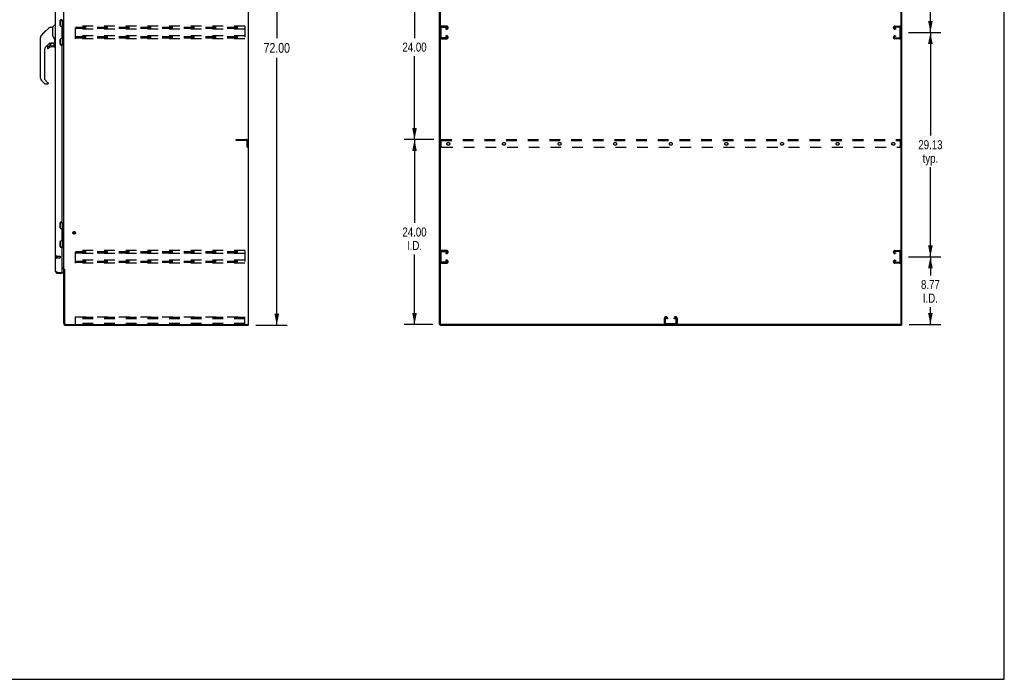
# Model space of a CAD drawing. Header units: inches. Extents: x 0 to 256, y 0 to 165.
# Tile 65 of 88: x 128 to 256, y 0 to 86. Entities that reach past the tile are written whole.
import ezdxf

# ---------------------------------------------------------------- set-up
doc = ezdxf.new("R2010")
doc.units = ezdxf.units.IN
doc.header["$LTSCALE"] = 14.05744
doc.header["$MEASUREMENT"] = 0
doc.linetypes.add('HIDDEN', pattern=[0.2, 0.1, -0.1])
doc.layers.get('0').update_dxf_attribs({"linetype": 'CONTINUOUS'})
for name, color, linetype in [('02___PRT_ALL_AXES', 7, 'CONTINUOUS'), ('DEFAULT_2', 8, 'HIDDEN'), ('DIMENSIONS', 7, 'CONTINUOUS')]:
    doc.layers.add(name, color=color, linetype=linetype)
doc.styles.get("Standard").update_dxf_attribs({"font": 'txt', "width": 0.8})
doc.dimstyles.new('DIMSTYLE_1', dxfattribs={"dimtxt": 1.277949, "dimasz": 1.50347, "dimexe": 0.09, "dimexo": 0.07, "dimgap": 0.0425, "dimtad": 0, "dimtih": 1, "dimtoh": 1, "dimzin": 4, "dimdsep": 46, "dimtxsty": 'Standard', "dimblk": '_FILLED', "dimblk1": '_FILLED', "dimblk2": '_FILLED', "dimcen": 0.09, "dimadec": 0, "dimazin": 0, "dimtfac": 1, "dimtofl": 0, "dimtmove": 0, "dimatfit": 3, "dimldrblk": '_FILLED', "dimfxl": 0, "dimtolj": 1, "dimtzin": 4, "dimarcsym": 0})
doc.dimstyles.new('DIMSTYLE_3', dxfattribs={"dimtxt": 1.172706, "dimasz": 1.50347, "dimexe": 0.09, "dimexo": 0.07, "dimgap": 0.039, "dimtad": 0, "dimtih": 1, "dimtoh": 1, "dimzin": 4, "dimdsep": 46, "dimtxsty": 'Standard', "dimblk": '_FILLED', "dimblk1": '_FILLED', "dimblk2": '_FILLED', "dimcen": 0.09, "dimadec": 0, "dimazin": 0, "dimtfac": 1, "dimtofl": 0, "dimtmove": 0, "dimatfit": 3, "dimldrblk": '_FILLED', "dimfxl": 0, "dimtolj": 1, "dimtzin": 4, "dimarcsym": 0})

# ---------------------------------------------------------------- blocks, each defined once
blk = doc.blocks.new('_FILLED')
at = {"color": 0, "linetype": 'ByBlock'}
blk.add_solid([(0, 0), (-1, 0.2), (-1, -0.2)], dxfattribs=at)
blk = doc.blocks.new('*D2')
at = {"layer": 'DIMENSIONS', "color": 2, "linetype": 'Continuous'}
for p, q in [((158.45, 117.96), (162.52, 117.96)), ((161.16, 117.96), (161.16, 83.24)), ((161.16, 45.96), (161.16, 80.68)), ((158.45, 45.96), (162.52, 45.96))]:
    blk.add_line(p, q, dxfattribs=at)
at = {"layer": 'DIMENSIONS', "color": 2, "linetype": 'Continuous', "xscale": 1.5034695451, "yscale": 1.5034695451, "zscale": 1.5034695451}
for p, rotation in [((161.16, 117.96), 90), ((161.16, 45.96), 270)]:
    blk.add_blockref('_FILLED', p, dxfattribs=dict(at, rotation=rotation))
at = {"layer": 'DIMENSIONS', "color": 2, "linetype": 'Continuous', "insert": (161.16, 82.6), "char_height": 1.278, "width": 5.1118, "attachment_point": 2, "line_spacing_factor": 0.9}
blk.add_mtext('72.00', dxfattribs=at)
blk = doc.blocks.new('*D4')
at = {"layer": 'DIMENSIONS', "color": 2, "linetype": 'Continuous'}
for p, q in [((243.15, 54.84), (247.36, 54.84)), ((246, 54.84), (246, 52.42)), ((246, 46.06), (246, 48.31)), ((243.24, 46.06), (247.36, 46.06))]:
    blk.add_line(p, q, dxfattribs=at)
at = {"layer": 'DIMENSIONS', "color": 2, "linetype": 'Continuous', "xscale": 1.5034695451, "yscale": 1.5034695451, "zscale": 1.5034695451}
for p, rotation in [((246, 54.84), 90), ((246, 46.06), 270)]:
    blk.add_blockref('_FILLED', p, dxfattribs=dict(at, rotation=rotation))
at = {"layer": 'DIMENSIONS', "color": 2, "linetype": 'Continuous', "insert": (246, 51.83), "char_height": 1.173, "width": 3.7527, "attachment_point": 2, "line_spacing_factor": 0.9}
blk.add_mtext('8.77\\PI.D.', dxfattribs=at)
blk = doc.blocks.new('*D5')
at = {"layer": 'DIMENSIONS', "color": 2, "linetype": 'Continuous'}
for p, q in [((243.15, 83.96), (247.36, 83.96)), ((246, 83.96), (246, 70.57)), ((246, 54.84), (246, 66.47)), ((243.15, 54.84), (247.36, 54.84))]:
    blk.add_line(p, q, dxfattribs=at)
at = {"layer": 'DIMENSIONS', "color": 2, "linetype": 'Continuous', "xscale": 1.5034695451, "yscale": 1.5034695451, "zscale": 1.5034695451}
for p, rotation in [((246, 83.96), 90), ((246, 54.84), 270)]:
    blk.add_blockref('_FILLED', p, dxfattribs=dict(at, rotation=rotation))
at = {"layer": 'DIMENSIONS', "color": 2, "linetype": 'Continuous', "insert": (246, 69.98), "char_height": 1.173, "width": 4.6908, "attachment_point": 2, "line_spacing_factor": 0.9}
blk.add_mtext('29.13\\Ptyp.', dxfattribs=at)
blk = doc.blocks.new('*D6')
at = {"layer": 'DIMENSIONS', "color": 2, "linetype": 'Continuous'}
for p, q in [((243.15, 113.09), (247.36, 113.09)), ((246, 113.09), (246, 99.7)), ((246, 83.96), (246, 95.59)), ((243.15, 83.96), (247.36, 83.96))]:
    blk.add_line(p, q, dxfattribs=at)
at = {"layer": 'DIMENSIONS', "color": 2, "linetype": 'Continuous', "xscale": 1.5034695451, "yscale": 1.5034695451, "zscale": 1.5034695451}
for p, rotation in [((246, 113.09), 90), ((246, 83.96), 270)]:
    blk.add_blockref('_FILLED', p, dxfattribs=dict(at, rotation=rotation))
at = {"layer": 'DIMENSIONS', "color": 2, "linetype": 'Continuous', "insert": (246, 99.11), "char_height": 1.173, "width": 4.6908, "attachment_point": 2, "line_spacing_factor": 0.9}
blk.add_mtext('29.13\\Ptyp.', dxfattribs=at)
blk = doc.blocks.new('*D8')
at = {"layer": 'DIMENSIONS', "color": 2, "linetype": 'Continuous'}
for p, q in [((181.56, 70.06), (177.69, 70.06)), ((179.04, 70.06), (179.04, 59.24)), ((179.04, 46.06), (179.04, 55.13)), ((181.42, 46.06), (177.69, 46.06))]:
    blk.add_line(p, q, dxfattribs=at)
at = {"layer": 'DIMENSIONS', "color": 2, "linetype": 'Continuous', "xscale": 1.5034695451, "yscale": 1.5034695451, "zscale": 1.5034695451}
for p, rotation in [((179.04, 70.06), 90), ((179.04, 46.06), 270)]:
    blk.add_blockref('_FILLED', p, dxfattribs=dict(at, rotation=rotation))
at = {"layer": 'DIMENSIONS', "color": 2, "linetype": 'Continuous', "insert": (179.04, 58.65), "char_height": 1.173, "width": 4.6908, "attachment_point": 2, "line_spacing_factor": 0.9}
blk.add_mtext('24.00\\PI.D.', dxfattribs=at)
blk = doc.blocks.new('*D9')
at = {"layer": 'DIMENSIONS', "color": 2, "linetype": 'Continuous'}
for p, q in [((181.56, 94.06), (177.69, 94.06)), ((179.04, 94.06), (179.04, 83.24)), ((179.04, 70.06), (179.04, 80.89)), ((181.56, 70.06), (177.69, 70.06))]:
    blk.add_line(p, q, dxfattribs=at)
at = {"layer": 'DIMENSIONS', "color": 2, "linetype": 'Continuous', "xscale": 1.5034695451, "yscale": 1.5034695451, "zscale": 1.5034695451}
for p, rotation in [((179.04, 94.06), 90), ((179.04, 70.06), 270)]:
    blk.add_blockref('_FILLED', p, dxfattribs=dict(at, rotation=rotation))
at = {"layer": 'DIMENSIONS', "color": 2, "linetype": 'Continuous', "insert": (179.04, 82.65), "char_height": 1.173, "width": 4.6908, "attachment_point": 2, "line_spacing_factor": 0.9}
blk.add_mtext('24.00', dxfattribs=at)

msp = doc.modelspace()

# ---------------------------------------------------------------- linework, layer by layer
at = {"color": 7, "linetype": 'Continuous'}
for p, q in [((255.59, 0), (255.59, 165.382)), ((157.511, 46.064), (157.511, 117.856)), ((182.406, 46.127), (182.406, 117.856)), ((242.198, 46.064), (242.198, 117.794)), ((131.023, 84.002), (131.647, 84.626)), ((131.703, 84.649), (132.064, 84.649)), ((132.064, 84.649), (132.064, 83.545)), ((132.07, 84.655), (132.368, 84.952)), ((132.458, 84.964), (132.395, 84.964)), ((133.068, 85.535), (133.511, 85.535)), ((133.118, 84.766), (133.118, 85.535)), ((133.198, 84.757), (133.133, 84.757)), ((133.334, 85.535), (133.334, 84.745)), ((133.398, 84.681), (133.334, 84.745)), ((133.398, 84.42), (133.334, 84.356)), ((133.334, 84.356), (133.334, 83.564)), ((133.382, 84.404), (133.382, 84.697)), ((133.398, 84.681), (133.398, 84.42)), ((133.472, 85.535), (133.472, 82.385)), ((130.478, 82.722), (130.478, 83.309)), ((130.489, 78.021), (130.489, 83.305)), ((130.604, 83.582), (130.883, 83.861)), ((130.71, 83.756), (130.714, 83.759)), ((130.71, 83.756), (130.777, 83.756)), ((130.714, 83.759), (130.78, 83.759)), ((130.715, 83.76), (131.124, 84.169)), ((130.781, 83.76), (130.715, 83.76)), ((130.863, 83.841), (130.796, 83.841)), ((130.882, 83.861), (131.016, 83.994)), ((130.949, 83.928), (130.882, 83.928)), ((130.91, 83.888), (130.883, 83.861)), ((131.031, 84.01), (130.964, 84.01)), ((131.023, 84.002), (130.987, 83.966)), ((131.108, 84.086), (131.041, 84.086)), ((131.124, 84.17), (131.126, 84.171)), ((131.191, 84.169), (131.124, 84.169)), ((131.125, 84.17), (131.191, 84.17)), ((131.126, 84.171), (131.193, 84.171)), ((132.084, 83.552), (132.064, 83.607)), ((132.114, 83.484), (132.084, 83.552)), ((133.118, 82.385), (133.118, 83.154)), ((133.133, 83.163), (133.198, 83.163)), ((133.398, 83.5), (133.334, 83.564)), ((133.398, 83.239), (133.334, 83.175)), ((133.334, 83.175), (133.334, 82.385)), ((133.382, 83.223), (133.382, 83.516)), ((133.398, 83.239), (133.398, 83.5)), ((131.676, 82.587), (131.174, 82.086)), ((131.395, 82.088), (131.395, 81.969)), ((131.474, 82.167), (131.626, 82.167)), ((131.635, 82.17), (131.706, 82.242)), ((131.71, 82.577), (131.71, 82.25)), ((131.752, 82.582), (131.84, 82.582)), ((132.018, 82.623), (132.025, 82.623)), ((132.025, 82.623), (132.32, 82.623)), ((132.261, 82.088), (132.025, 82.088)), ((132.202, 82.623), (132.282, 82.544)), ((132.27, 82.532), (132.268, 82.53)), ((132.274, 82.536), (132.27, 82.532)), ((132.32, 82.404), (132.34, 82.404)), ((132.34, 82.621), (132.34, 83.028)), ((132.34, 82.167), (132.34, 82.404)), ((132.379, 82.582), (132.458, 82.582)), ((133.068, 82.385), (133.511, 82.385)), ((131.001, 81.668), (131.001, 77.935)), ((131.057, 77.29), (130.605, 77.742)), ((131.024, 77.88), (131.46, 77.444)), ((131.395, 77.267), (131.113, 77.267)), ((131.474, 77.411), (131.474, 77.346)), ((133.068, 59.285), (133.511, 59.285)), ((133.118, 58.516), (133.118, 59.285)), ((133.334, 59.285), (133.334, 58.495)), ((133.472, 59.285), (133.472, 56.135)), ((133.198, 58.507), (133.133, 58.507)), ((133.398, 58.431), (133.334, 58.495)), ((133.398, 58.17), (133.334, 58.106)), ((133.334, 58.106), (133.334, 57.314)), ((133.382, 58.154), (133.382, 58.447)), ((133.398, 58.431), (133.398, 58.17)), ((133.118, 56.135), (133.118, 56.904)), ((133.133, 56.913), (133.198, 56.913)), ((133.398, 57.25), (133.334, 57.314)), ((133.398, 56.989), (133.334, 56.925)), ((133.334, 56.925), (133.334, 56.135)), ((133.382, 56.973), (133.382, 57.266)), ((133.398, 56.989), (133.398, 57.25)), ((133.068, 56.135), (133.511, 56.135)), ((132.704, 52.71), (132.704, 52.814)), ((133.282, 52.814), (133.312, 52.814)), ((133.312, 52.814), (133.312, 52.71)), ((133.615, 53.201), (133.511, 53.201)), ((157.397, 46.064), (157.511, 46.064)), ((157.459, 46.064), (157.459, 45.96)), ((182.302, 46.064), (182.416, 46.064)), ((182.354, 46.064), (182.354, 45.96)), ((242.135, 46.064), (182.468, 46.064)), ((242.187, 46.064), (242.302, 46.064)), ((242.25, 46.064), (242.25, 45.96)), ((0, 0), (255.59, 0))]:
    msp.add_line(p, q, dxfattribs=at)
at = {"color": 3, "linetype": 'Continuous'}
for p, q in [((157.459, 117.794), (157.459, 46.127)), ((182.302, 46.064), (182.302, 117.856)), ((242.302, 46.064), (242.302, 117.856)), ((132.458, 52.957), (132.458, 114.964)), ((133.511, 53.253), (133.511, 114.668)), ((133.062, 84.87), (133.062, 85.497)), ((133.186, 85.621), (133.188, 85.621)), ((133.188, 84.746), (133.186, 84.746)), ((133.312, 83.299), (133.312, 84.622)), ((133.186, 83.175), (133.188, 83.175)), ((133.062, 82.424), (133.062, 83.051)), ((133.188, 82.3), (133.186, 82.3)), ((133.312, 59.495), (133.312, 82.176)), ((133.062, 58.62), (133.062, 59.247)), ((133.186, 59.371), (133.188, 59.371)), ((133.188, 58.496), (133.186, 58.496)), ((133.312, 57.049), (133.312, 58.372)), ((133.062, 56.174), (133.062, 56.801)), ((133.186, 56.925), (133.188, 56.925)), ((133.188, 56.05), (133.186, 56.05)), ((133.312, 52.844), (133.312, 55.926)), ((132.704, 52.814), (133.282, 52.814)), ((132.704, 52.71), (133.312, 52.71)), ((133.312, 53.408), (133.486, 53.408)), ((133.369, 53.356), (133.312, 53.356)), ((133.511, 53.253), (133.586, 53.253)), ((133.511, 46.207), (133.511, 53.214)), ((133.602, 53.234), (133.604, 53.23)), ((133.615, 53.212), (133.615, 46.207)), ((133.758, 46.064), (157.397, 46.064)), ((133.758, 45.96), (157.459, 45.96)), ((182.354, 45.96), (242.25, 45.96))]:
    msp.add_line(p, q, dxfattribs=at)
at = {"color": 7, "linetype": 'Continuous'}
for points in [[(131.647, 84.626), (131.655, 84.633), (131.664, 84.638), (131.673, 84.643), (131.683, 84.646), (131.693, 84.648), (131.703, 84.649)], [(130.604, 83.582), (130.585, 83.562), (130.56, 83.529), (130.538, 83.493), (130.52, 83.456), (130.506, 83.417), (130.496, 83.376), (130.49, 83.334), (130.489, 83.305)], [(130.987, 83.966), (130.965, 83.944), (130.944, 83.922), (130.91, 83.888)], [(132.287, 83.199), (132.238, 83.27), (132.189, 83.346), (132.148, 83.417), (132.114, 83.484)], [(132.34, 83.028), (132.339, 83.052), (132.334, 83.087), (132.325, 83.121), (132.313, 83.153), (132.298, 83.182), (132.287, 83.199)], [(131.84, 82.582), (131.848, 82.583), (131.857, 82.585), (131.867, 82.588), (131.878, 82.592), (131.891, 82.597), (131.906, 82.602), (131.923, 82.607), (131.941, 82.612), (131.959, 82.617), (131.979, 82.62), (131.998, 82.622), (132.018, 82.623)], [(132.32, 82.404), (132.319, 82.418), (132.318, 82.432), (132.315, 82.446), (132.311, 82.459), (132.306, 82.472), (132.3, 82.485), (132.294, 82.497), (132.286, 82.509), (132.277, 82.519), (132.268, 82.53)], [(132.282, 82.544), (132.282, 82.544), (132.281, 82.543), (132.281, 82.542), (132.279, 82.541), (132.278, 82.54), (132.274, 82.536)]]:
    msp.add_lwpolyline(points, dxfattribs=at)
at = {"color": 3, "linetype": 'Continuous'}
for points in [[(132.619, 52.846), (132.603, 52.852), (132.59, 52.858), (132.577, 52.863), (132.564, 52.869), (132.552, 52.874), (132.541, 52.88), (132.53, 52.885), (132.52, 52.891), (132.51, 52.896), (132.501, 52.902), (132.493, 52.907), (132.486, 52.913), (132.48, 52.918), (132.474, 52.924), (132.469, 52.929), (132.465, 52.935), (132.462, 52.94), (132.46, 52.946), (132.458, 52.951), (132.458, 52.957)], [(132.704, 52.814), (132.675, 52.825), (132.66, 52.83), (132.645, 52.836), (132.631, 52.841), (132.619, 52.846)], [(133.486, 53.408), (133.486, 53.406), (133.486, 53.405), (133.486, 53.403), (133.486, 53.402), (133.487, 53.4), (133.488, 53.399), (133.489, 53.397), (133.49, 53.396), (133.491, 53.394), (133.493, 53.393), (133.494, 53.392), (133.496, 53.39), (133.498, 53.389), (133.501, 53.387)], [(133.501, 53.387), (133.503, 53.385), (133.505, 53.384), (133.507, 53.383), (133.508, 53.381), (133.509, 53.38), (133.51, 53.378), (133.511, 53.377), (133.511, 53.375), (133.511, 53.374)], [(133.586, 53.253), (133.588, 53.251), (133.59, 53.249), (133.591, 53.248), (133.593, 53.246), (133.594, 53.245), (133.596, 53.243), (133.597, 53.242), (133.598, 53.241), (133.599, 53.239), (133.6, 53.238), (133.6, 53.237), (133.601, 53.235), (133.602, 53.234)], [(133.604, 53.23), (133.605, 53.228), (133.606, 53.226), (133.607, 53.225), (133.608, 53.223), (133.609, 53.221), (133.61, 53.22), (133.611, 53.218), (133.613, 53.216), (133.614, 53.214), (133.615, 53.212)]]:
    msp.add_lwpolyline(points, dxfattribs=at)
at = {"color": 7, "linetype": 'Continuous'}
msp.add_circle((132.025, 82.383), 0.217, dxfattribs=at)
at = {"color": 3, "linetype": 'Continuous'}
for centre, radius, start, end in [((133.188, 85.745), 0.124, 270, 359.99988), ((133.186, 85.497), 0.124, 90, 180), ((133.186, 84.87), 0.124, 180, 270), ((133.188, 84.622), 0.124, 359.99998, 90), ((133.186, 83.051), 0.124, 90, 180), ((133.188, 83.299), 0.124, 270, 359.99988), ((133.186, 82.424), 0.124, 180, 270), ((133.188, 82.176), 0.124, 359.99998, 90), ((133.186, 59.247), 0.124, 90, 180), ((133.188, 59.495), 0.124, 270, 359.99988), ((133.186, 58.62), 0.124, 180, 270), ((133.188, 58.372), 0.124, 359.99998, 90), ((133.186, 56.801), 0.124, 90, 180), ((133.188, 57.049), 0.124, 270, 359.99988), ((133.186, 56.174), 0.124, 180, 270), ((133.188, 55.926), 0.124, 359.99998, 90), ((132.704, 52.957), 0.246, 180, 270), ((133.282, 52.844), 0.03, 270, 360), ((133.369, 53.214), 0.142, 0, 90), ((133.758, 46.207), 0.246, 180, 270), ((133.758, 46.207), 0.143, 180, 270), ((157.397, 46.127), 0.0625, 270, 360)]:
    msp.add_arc(centre, radius, start, end, dxfattribs=at)
at = {"color": 7, "linetype": 'Continuous'}
for centre, radius, start, end in [((132.084, 84.641), 0.0197, 135, 180), ((132.395, 84.925), 0.0394, 90, 135), ((133.397, 84.654), 0.116, 122.84191, 159.64325), ((133.397, 84.447), 0.116, 222.71968, 237.15809), ((130.497, 83.309), 0.0197, 110.96309, 180), ((133.397, 83.266), 0.116, 200.35425, 237.15809), ((132.862, 84.18), 0.472, 0, 17.69192), ((132.862, 83.74), 0.472, 342.30808, 360), ((133.397, 83.473), 0.116, 122.84191, 137.28032), ((130.497, 82.722), 0.0197, 180, 246.39296), ((131.592, 81.668), 0.591, 135, 180), ((131.474, 82.088), 0.0787, 90, 180), ((131.474, 81.969), 0.0787, 180, 309.5212), ((132.025, 81.301), 0.787, 90, 129.5212), ((131.626, 82.179), 0.0118, 270, 315), ((131.752, 82.385), 0.197, 90, 127.44051), ((131.698, 82.25), 0.0118, 315, 360), ((132.261, 82.167), 0.0787, 270, 360), ((132.143, 82.404), 0.197, 0, 45), ((132.32, 82.643), 0.0197, 270, 360), ((132.379, 82.621), 0.0394, 180, 270), ((130.883, 78.021), 0.394, 180, 225), ((131.08, 77.935), 0.0787, 180, 225), ((131.113, 77.346), 0.0787, 225, 270), ((131.395, 77.346), 0.0787, 270, 360), ((131.426, 77.411), 0.0472, 0, 45), ((133.397, 58.404), 0.116, 122.84191, 159.64325), ((133.397, 58.197), 0.116, 222.71968, 237.15809), ((132.862, 57.93), 0.472, 0, 17.69192), ((133.397, 57.016), 0.116, 200.35425, 237.15809), ((132.862, 57.49), 0.472, 342.30808, 360), ((133.397, 57.223), 0.116, 122.84191, 137.28032), ((132.704, 52.957), 0.142, 228.64422, 270), ((132.712, 52.964), 0.15, 231.93305, 266.53503), ((182.468, 46.127), 0.0625, 180, 270), ((242.135, 46.127), 0.0625, 270, 360)]:
    msp.add_arc(centre, radius, start, end, dxfattribs=at)
at = {"layer": '02___PRT_ALL_AXES', "color": 8, "linetype": 'HIDDEN'}
for p, q in [((157.407, 69.689), (157.303, 69.689)), ((157.303, 69.689), (157.303, 69.314)), ((157.407, 69.314), (157.303, 69.314)), ((157.407, 69.689), (157.407, 69.314)), ((132.605, 54.938), (133.052, 54.938)), ((132.605, 54.938), (132.605, 54.69)), ((132.605, 54.69), (133.052, 54.69))]:
    msp.add_line(p, q, dxfattribs=at)
for centre, radius in [((183.427, 69.502), 0.188), ((190.646, 69.502), 0.188), ((197.864, 69.502), 0.188), ((205.083, 69.502), 0.188), ((212.302, 69.502), 0.188), ((219.521, 69.502), 0.188), ((226.739, 69.502), 0.188), ((233.958, 69.502), 0.188), ((241.177, 69.502), 0.188), ((134.865, 57.96), 0.124)]:
    msp.add_circle(centre, radius, dxfattribs=at)
at = {"layer": 'DEFAULT_2', "color": 8, "linetype": 'HIDDEN'}
for p, q in [((135.032, 83.148), (135.032, 84.773)), ((157.032, 84.773), (135.032, 84.773)), ((135.032, 84.669), (157.032, 84.669)), ((135.032, 84.579), (157.032, 84.579)), ((135.032, 84.502), (157.032, 84.502)), ((157.032, 84.398), (135.032, 84.398)), ((157.032, 84.773), (157.032, 83.148)), ((182.51, 83.342), (182.51, 84.579)), ((183.226, 84.773), (182.586, 84.773)), ((182.6, 84.669), (183.212, 84.669)), ((183.125, 84.502), (183.125, 84.398)), ((183.212, 84.502), (183.125, 84.502)), ((183.125, 84.398), (183.226, 84.398)), ((183.406, 84.578), (183.406, 84.593)), ((241.198, 84.578), (241.198, 84.593)), ((241.378, 84.773), (242.018, 84.773)), ((241.479, 84.398), (241.378, 84.398)), ((242.004, 84.669), (241.392, 84.669)), ((241.392, 84.502), (241.479, 84.502)), ((241.479, 84.502), (241.479, 84.398)), ((242.094, 83.342), (242.094, 84.579)), ((157.032, 83.523), (135.032, 83.523)), ((135.032, 83.419), (157.032, 83.419)), ((135.032, 83.329), (157.032, 83.329)), ((135.032, 83.252), (157.032, 83.252)), ((157.032, 83.148), (135.032, 83.148)), ((182.586, 83.148), (183.226, 83.148)), ((183.212, 83.252), (182.6, 83.252)), ((183.125, 83.523), (183.125, 83.419)), ((183.226, 83.523), (183.125, 83.523)), ((183.125, 83.419), (183.212, 83.419)), ((183.406, 83.328), (183.406, 83.343)), ((241.198, 83.328), (241.198, 83.343)), ((241.378, 83.523), (241.479, 83.523)), ((242.018, 83.148), (241.378, 83.148)), ((241.479, 83.419), (241.392, 83.419)), ((241.392, 83.252), (242.004, 83.252)), ((241.479, 83.523), (241.479, 83.419)), ((155.907, 70.064), (157.161, 70.064)), ((155.907, 69.96), (155.907, 70.064)), ((157.161, 69.96), (155.907, 69.96)), ((157.303, 69.064), (157.303, 69.818)), ((157.303, 69.064), (157.407, 69.064)), ((157.407, 69.064), (157.407, 69.818)), ((182.489, 69.189), (182.489, 70.064)), ((182.489, 70.064), (242.114, 70.064)), ((182.489, 69.96), (242.114, 69.96)), ((182.614, 69.064), (241.989, 69.064)), ((242.114, 69.189), (242.114, 70.064)), ((132.562, 54.956), (132.562, 54.672)), ((132.605, 54.956), (132.605, 54.672)), ((157.032, 55.648), (135.032, 55.648)), ((135.032, 54.023), (135.032, 55.648)), ((135.032, 55.544), (157.032, 55.544)), ((135.032, 55.454), (157.032, 55.454)), ((135.032, 55.377), (157.032, 55.377)), ((157.032, 55.273), (135.032, 55.273)), ((157.032, 55.648), (157.032, 54.023)), ((182.51, 54.217), (182.51, 55.454)), ((183.226, 55.648), (182.586, 55.648)), ((182.6, 55.544), (183.212, 55.544)), ((183.125, 55.377), (183.125, 55.273)), ((183.212, 55.377), (183.125, 55.377)), ((183.125, 55.273), (183.226, 55.273)), ((183.406, 55.453), (183.406, 55.468)), ((241.198, 55.453), (241.198, 55.468)), ((241.378, 55.648), (242.018, 55.648)), ((241.479, 55.273), (241.378, 55.273)), ((242.004, 55.544), (241.392, 55.544)), ((241.392, 55.377), (241.479, 55.377)), ((241.479, 55.377), (241.479, 55.273)), ((242.094, 54.217), (242.094, 55.454)), ((133.062, 54.928), (133.062, 54.7)), ((157.032, 54.398), (135.032, 54.398)), ((135.032, 54.294), (157.032, 54.294)), ((135.032, 54.204), (157.032, 54.204)), ((135.032, 54.127), (157.032, 54.127)), ((157.032, 54.023), (135.032, 54.023)), ((182.586, 54.023), (183.226, 54.023)), ((183.212, 54.127), (182.6, 54.127)), ((183.125, 54.398), (183.125, 54.294)), ((183.226, 54.398), (183.125, 54.398)), ((183.125, 54.294), (183.212, 54.294)), ((183.406, 54.203), (183.406, 54.218)), ((241.198, 54.203), (241.198, 54.218)), ((241.378, 54.398), (241.479, 54.398)), ((242.018, 54.023), (241.378, 54.023)), ((241.479, 54.294), (241.392, 54.294)), ((241.392, 54.127), (242.004, 54.127)), ((241.479, 54.398), (241.479, 54.294)), ((135.032, 47.064), (157.032, 47.064)), ((135.032, 46.064), (135.032, 47.064)), ((157.032, 46.96), (135.032, 46.96)), ((157.032, 46.959), (135.032, 46.959)), ((157.032, 46.783), (135.032, 46.783)), ((157.032, 46.168), (135.032, 46.168)), ((157.032, 46.064), (157.032, 47.064)), ((211.489, 46.244), (211.489, 46.884)), ((211.593, 46.87), (211.593, 46.258)), ((211.669, 47.064), (211.684, 47.064)), ((211.683, 46.168), (212.92, 46.168)), ((211.76, 46.783), (211.76, 46.87)), ((211.864, 46.783), (211.76, 46.783)), ((211.864, 46.884), (211.864, 46.783)), ((212.739, 46.783), (212.739, 46.884)), ((212.843, 46.783), (212.739, 46.783)), ((212.843, 46.87), (212.843, 46.783)), ((212.919, 47.064), (212.934, 47.064)), ((213.01, 46.258), (213.01, 46.87)), ((213.114, 46.884), (213.114, 46.244))]:
    msp.add_line(p, q, dxfattribs=at)
for radius in [0.164, 0.124]:
    msp.add_circle((134.865, 57.96), radius, dxfattribs=at)
for centre, radius, start, end in [((182.586, 84.593), 0.18, 90, 180), ((182.6, 84.579), 0.09, 90, 180), ((183.212, 84.579), 0.09, 0, 90), ((183.212, 84.592), 0.09, 270, 351.78079), ((183.226, 84.593), 0.18, 0, 90), ((183.226, 84.578), 0.18, 270, 360), ((241.378, 84.593), 0.18, 90, 180), ((241.378, 84.578), 0.18, 180, 270), ((241.392, 84.579), 0.09, 90, 180), ((241.392, 84.592), 0.09, 188.21921, 270), ((242.004, 84.579), 0.09, 0, 90), ((242.018, 84.593), 0.18, 0, 90), ((182.586, 83.328), 0.18, 180, 270), ((182.6, 83.342), 0.09, 180, 270), ((183.212, 83.329), 0.09, 0, 90), ((183.212, 83.342), 0.09, 270, 351.78079), ((183.226, 83.343), 0.18, 0, 90), ((183.226, 83.328), 0.18, 270, 360), ((241.378, 83.343), 0.18, 90, 180), ((241.378, 83.328), 0.18, 180, 270), ((241.392, 83.329), 0.09, 90, 180), ((241.392, 83.342), 0.09, 188.21921, 270), ((242.004, 83.342), 0.09, 270, 360), ((242.018, 83.328), 0.18, 270, 360), ((157.161, 69.818), 0.246, 0, 90), ((157.161, 69.818), 0.142, 0, 90), ((182.614, 69.189), 0.125, 180, 270), ((241.989, 69.189), 0.125, 270, 360), ((132.583, 54.956), 0.0215, 0, 180), ((182.586, 55.468), 0.18, 90, 180), ((182.6, 55.454), 0.09, 90, 180), ((183.212, 55.454), 0.09, 0, 90), ((183.212, 55.467), 0.09, 270, 351.78079), ((183.226, 55.468), 0.18, 0, 90), ((183.226, 55.453), 0.18, 270, 360), ((241.378, 55.468), 0.18, 90, 180), ((241.378, 55.453), 0.18, 180, 270), ((241.392, 55.454), 0.09, 90, 180), ((241.392, 55.467), 0.09, 188.21921, 270), ((242.004, 55.454), 0.09, 0, 90), ((242.018, 55.468), 0.18, 0, 90), ((132.583, 54.672), 0.0215, 180, 360), ((133.052, 54.928), 0.01, 0, 90), ((133.052, 54.7), 0.01, 270, 360), ((182.586, 54.203), 0.18, 180, 270), ((182.6, 54.217), 0.09, 180, 270), ((183.212, 54.204), 0.09, 0, 90), ((183.212, 54.217), 0.09, 270, 351.78079), ((183.226, 54.218), 0.18, 0, 90), ((183.226, 54.203), 0.18, 270, 360), ((241.378, 54.218), 0.18, 90, 180), ((241.378, 54.203), 0.18, 180, 270), ((241.392, 54.204), 0.09, 90, 180), ((241.392, 54.217), 0.09, 188.21921, 270), ((242.004, 54.217), 0.09, 270, 360), ((242.018, 54.203), 0.18, 270, 360), ((211.669, 46.884), 0.18, 90, 180), ((211.669, 46.244), 0.18, 180, 270), ((211.683, 46.87), 0.09, 98.21921, 180), ((211.683, 46.258), 0.09, 180, 270), ((211.67, 46.87), 0.09, 0, 90), ((211.684, 46.884), 0.18, 0, 90), ((212.919, 46.884), 0.18, 90, 180), ((212.933, 46.87), 0.09, 98.21921, 180), ((212.92, 46.87), 0.09, 0, 90), ((212.92, 46.258), 0.09, 270, 360), ((212.934, 46.884), 0.18, 0, 90), ((212.934, 46.244), 0.18, 270, 360)]:
    msp.add_arc(centre, radius, start, end, dxfattribs=at)

# ---------------------------------------------------------------- dimensions: what is measured, and where the dimension line sits
at = {"layer": 'DIMENSIONS', "color": 2, "linetype": 'Continuous'}
for base, p1, p2, dimstyle, picture, middle in [((161.165, 117.96), (158.379, 45.96), (158.379, 117.96), 'DIMSTYLE_1', '*D2', (161.165, 81.96)), ((179.042, 94.064), (181.632, 70.064), (181.632, 94.064), 'DIMSTYLE_3', '*D9', (179.042, 82.064))]:
    dim = msp.add_linear_dim(base=base, p1=p1, p2=p2, angle=90, dimstyle=dimstyle, dxfattribs=at)
    dim.commit()
    dim.dimension.update_dxf_attribs({"geometry": picture, "text_midpoint": middle, "dimtype": 160})
for base, p1, p2, text, picture, middle in [((246.004313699, 113.085036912), (243.076233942, 83.960036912), (243.076233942, 113.085036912), '<>\\Ptyp.', '*D6', (246.004313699, 97.643007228)), ((246.004313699, 83.960036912), (243.076233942, 54.835036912), (243.076233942, 83.960036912), '<>\\Ptyp.', '*D5', (246.004313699, 68.518007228)), ((179.042, 70.064), (181.486, 46.064), (181.632, 70.064), '<>\\PI.D.', '*D8', (179.042, 57.185)), ((246.004, 54.835), (243.17, 46.064), (243.076, 54.835), '<>\\PI.D.', '*D4', (246.004, 50.365))]:
    dim = msp.add_linear_dim(base=base, p1=p1, p2=p2, angle=90, text=text, dimstyle='DIMSTYLE_3', dxfattribs=at)
    dim.commit()
    dim.dimension.update_dxf_attribs({"geometry": picture, "text_midpoint": middle, "dimtype": 160})

doc.saveas('drawing.dxf')
